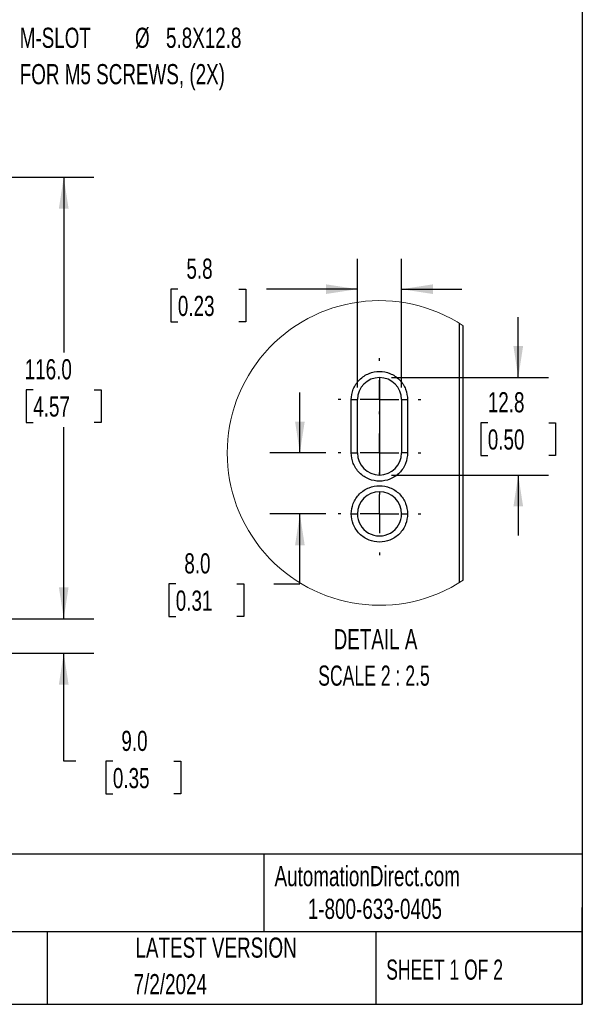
# Model space of a CAD drawing. Header units: millimetres. Extents: x 16 to 683, y 16 to 524.
# Tile 22 of 38: x 535 to 683, y 16 to 274. Entities that reach past the tile are written whole.
import ezdxf

# ---------------------------------------------------------------- set-up
doc = ezdxf.new("R2010")
doc.units = ezdxf.units.MM
doc.header["$LTSCALE"] = 2.5
doc.linetypes.add('CENTERX2', pattern=[20.32, 12.7, -2.54, 2.54, -2.54])
doc.layers.add('CENTER', color=40, linetype='CENTERX2')
doc.layers.add('DIMENSIONS', color=140, linetype='Continuous', lineweight=25)
doc.layers.add('TEXT', color=140, linetype='Continuous', lineweight=25)
doc.styles.add('SLDTEXTSTYLE0', font='TXT', dxfattribs={"width": 0.7})
doc.styles.add('SLDTEXTSTYLE1', font='TXT', dxfattribs={"width": 0.65})
doc.styles.add('SLDTEXTSTYLE2', font='TXT', dxfattribs={"width": 0.653846})
doc.dimstyles.new('SLDDIMSTYLE1', dxfattribs={"dimtxt": 5.39502, "dimasz": 8.255, "dimexe": 0, "dimexo": 0.0625, "dimgap": 1.348755, "dimtad": 0, "dimtih": 1, "dimtoh": 1, "dimrnd": 1e-09, "dimzin": 4, "dimdsep": 46, "dimtxsty": 'SLDTEXTSTYLE0', "dimsah": 1, "dimcen": 0.09, "dimadec": 0, "dimazin": 1, "dimtfac": 1, "dimtofl": 0, "dimtmove": 0, "dimatfit": 3, "dimfxl": 0, "dimfrac": 2, "dimtolj": 1, "dimtzin": 12, "dimarcsym": 0})
doc.dimstyles.new('SLDDIMSTYLE4', dxfattribs={"dimtxt": 5.39502, "dimasz": 8.255, "dimexe": 0, "dimexo": 0.0625, "dimgap": 1.348755, "dimtad": 0, "dimtih": 1, "dimtoh": 1, "dimrnd": 1e-09, "dimzin": 4, "dimdsep": 46, "dimtxsty": 'SLDTEXTSTYLE0', "dimsah": 1, "dimcen": 0.09, "dimadec": 0, "dimazin": 1, "dimtfac": 1, "dimtmove": 0, "dimatfit": 0, "dimfxl": 0, "dimfrac": 2, "dimtolj": 1, "dimtzin": 12, "dimarcsym": 0})
doc.dimstyles.new('SLDDIMSTYLE8', dxfattribs={"dimtxt": 5.39502, "dimasz": 8.255, "dimexe": 0, "dimexo": 0.0625, "dimgap": 1.348755, "dimtad": 0, "dimtih": 1, "dimtoh": 1, "dimlfac": 0.5, "dimrnd": 1e-09, "dimzin": 12, "dimdsep": 46, "dimtxsty": 'SLDTEXTSTYLE0', "dimsah": 1, "dimcen": 0.09, "dimadec": 0, "dimazin": 3, "dimtfac": 1, "dimtmove": 0, "dimatfit": 0, "dimfxl": 0, "dimfrac": 2, "dimtolj": 1, "dimtzin": 12, "dimarcsym": 0})
doc.dimstyles.new('SLDDIMSTYLE9', dxfattribs={"dimtxt": 5.39502, "dimasz": 8.255, "dimexe": 0, "dimexo": 0.0625, "dimgap": 1.348755, "dimtad": 0, "dimtih": 1, "dimtoh": 1, "dimlfac": 0.5, "dimrnd": 1e-09, "dimzin": 4, "dimdsep": 46, "dimtxsty": 'SLDTEXTSTYLE0', "dimsah": 1, "dimcen": 0.09, "dimadec": 0, "dimazin": 1, "dimtfac": 1, "dimtmove": 0, "dimatfit": 0, "dimfxl": 0, "dimfrac": 2, "dimtolj": 1, "dimtzin": 12, "dimarcsym": 0})

# ---------------------------------------------------------------- blocks, each defined once
blk = doc.blocks.new('_D_21')
at = {"layer": 'DIMENSIONS'}
for p, q in [((517.33, 233.11), (554.28, 233.11)), ((546.34, 233.11), (546.34, 187.05)), ((538.33, 177.26), (536.51, 177.26)), ((536.51, 177.26), (536.51, 168.69)), ((554.36, 177.26), (556.17, 177.26)), ((556.17, 177.26), (556.17, 168.69)), ((536.51, 168.69), (538.33, 168.69)), ((556.17, 168.69), (554.36, 168.69)), ((546.34, 117.11), (546.34, 167.48)), ((513.03, 117.11), (554.28, 117.11))]:
    blk.add_line(p, q, dxfattribs=at)
for points in [[(546.34, 233.11), (545.07, 224.85), (547.61, 224.85)], [(546.34, 117.11), (547.61, 125.36), (545.07, 125.36)]]:
    blk.add_solid(points, dxfattribs=at)
at = {"layer": 'DIMENSIONS', "char_height": 5.292, "attachment_point": 1, "style": 'SLDTEXTSTYLE0'}
for s, insert in [('116.0', (536.08, 185.29)), ('4.57', (538.33, 175.51))]:
    blk.add_mtext(s, dxfattribs=dict(at, insert=insert))
blk = doc.blocks.new('_D_22')
at = {"layer": 'DIMENSIONS'}
for p, q in [((546.34, 117.11), (546.34, 132.98)), ((515.57, 117.11), (554.28, 117.11)), ((519.63, 108.11), (554.28, 108.11)), ((546.34, 79.69), (546.34, 108.11)), ((549.52, 79.69), (546.34, 79.69)), ((559.25, 79.69), (557.44, 79.69)), ((557.44, 79.69), (557.44, 71.11)), ((575.28, 79.69), (577.09, 79.69)), ((577.09, 79.69), (577.09, 71.11)), ((557.44, 71.11), (559.25, 71.11)), ((577.09, 71.11), (575.28, 71.11))]:
    blk.add_line(p, q, dxfattribs=at)
for points in [[(546.34, 117.11), (547.61, 125.36), (545.07, 125.36)], [(546.34, 108.11), (545.07, 99.85), (547.61, 99.85)]]:
    blk.add_solid(points, dxfattribs=at)
at = {"layer": 'DIMENSIONS', "char_height": 5.292, "attachment_point": 1, "style": 'SLDTEXTSTYLE0'}
for s, insert in [('9.0', (561.49, 87.71)), ('0.35', (559.25, 77.93))]:
    blk.add_mtext(s, dxfattribs=dict(at, insert=insert))
blk = doc.blocks.new('_D_24')
at = {"layer": 'DIMENSIONS'}
for p, q in [((665.79, 180.46), (665.79, 196.34)), ((632.49, 180.46), (673.73, 180.46)), ((657.78, 168.6), (655.97, 168.6)), ((655.97, 168.6), (655.97, 160.03)), ((673.81, 168.6), (675.62, 168.6)), ((675.62, 168.6), (675.62, 160.03)), ((655.97, 160.03), (657.78, 160.03)), ((675.62, 160.03), (673.81, 160.03)), ((632.49, 154.86), (673.73, 154.86)), ((665.79, 154.86), (665.79, 138.99))]:
    blk.add_line(p, q, dxfattribs=at)
for points in [[(665.79, 180.46), (667.06, 188.72), (664.52, 188.72)], [(665.79, 154.86), (664.52, 146.61), (667.06, 146.61)]]:
    blk.add_solid(points, dxfattribs=at)
at = {"layer": 'DIMENSIONS', "char_height": 5.292, "attachment_point": 1, "style": 'SLDTEXTSTYLE0'}
for s, insert in [('12.8', (657.78, 176.63)), ('0.50', (657.78, 166.85))]:
    blk.add_mtext(s, dxfattribs=dict(at, insert=insert))
blk = doc.blocks.new('_D_25')
at = {"layer": 'DIMENSIONS'}
for p, q in [((623.52, 177.84), (623.52, 211.62)), ((635.12, 177.84), (635.12, 211.62)), ((576.33, 203.68), (574.52, 203.68)), ((574.52, 203.68), (574.52, 195.11)), ((592.36, 203.68), (594.18, 203.68)), ((594.18, 203.68), (594.18, 195.11)), ((623.52, 203.68), (599.67, 203.68)), ((635.12, 203.68), (650.99, 203.68)), ((574.52, 195.11), (576.33, 195.11)), ((594.18, 195.11), (592.36, 195.11))]:
    blk.add_line(p, q, dxfattribs=at)
for points in [[(623.52, 203.68), (615.26, 204.95), (615.26, 202.41)], [(635.12, 203.68), (643.37, 202.41), (643.37, 204.95)]]:
    blk.add_solid(points, dxfattribs=at)
at = {"layer": 'DIMENSIONS', "char_height": 5.292, "attachment_point": 1, "style": 'SLDTEXTSTYLE0'}
for s, insert in [('5.8', (578.58, 211.71)), ('0.23', (576.33, 201.93))]:
    blk.add_mtext(s, dxfattribs=dict(at, insert=insert))
blk = doc.blocks.new('_D_26')
at = {"layer": 'DIMENSIONS'}
for p, q in [((608.4, 160.66), (608.4, 176.54)), ((615.26, 160.66), (600.46, 160.66)), ((615.26, 144.66), (600.46, 144.66)), ((608.4, 126.28), (608.4, 144.66)), ((575.78, 126.28), (573.97, 126.28)), ((573.97, 126.28), (573.97, 117.71)), ((591.81, 126.28), (593.63, 126.28)), ((593.63, 126.28), (593.63, 117.71)), ((601.54, 126.28), (608.4, 126.28)), ((573.97, 117.71), (575.78, 117.71)), ((593.63, 117.71), (591.81, 117.71))]:
    blk.add_line(p, q, dxfattribs=at)
for points in [[(608.4, 160.66), (609.67, 168.92), (607.13, 168.92)], [(608.4, 144.66), (607.13, 136.41), (609.67, 136.41)]]:
    blk.add_solid(points, dxfattribs=at)
at = {"layer": 'DIMENSIONS', "char_height": 5.292, "attachment_point": 1, "style": 'SLDTEXTSTYLE0'}
for s, insert in [('8.0', (578.03, 134.31)), ('0.31', (575.78, 124.53))]:
    blk.add_mtext(s, dxfattribs=dict(at, insert=insert))
blk = doc.blocks.new('SW_CENTERMARKSYMBOL_11')
at = {"layer": 'CENTER', "color": 0}
for p, q in [((0, 10.16), (0, 10.88)), ((0, 0), (0, 5.08)), ((-10.16, 0), (-10.88, 0)), ((0, 0), (-5.08, 0)), ((0, 0), (0, -5.08)), ((0, 0), (5.08, 0)), ((10.16, 0), (10.88, 0)), ((0, -10.16), (0, -10.88))]:
    blk.add_line(p, q, dxfattribs=at)
blk = doc.blocks.new('SW_CENTERMARKSYMBOL_12')
at = {"layer": 'CENTER', "color": 0}
for p, q in [((0, 10.16), (0, 10.88)), ((0, 0), (0, 5.08)), ((-10.16, 0), (-10.88, 0)), ((0, 0), (-5.08, 0)), ((0, 0), (0, -5.08)), ((0, 0), (5.08, 0)), ((10.16, 0), (10.88, 0)), ((0, -10.16), (0, -10.88))]:
    blk.add_line(p, q, dxfattribs=at)
blk = doc.blocks.new('SW_CENTERMARKSYMBOL_13')
at = {"layer": 'CENTER', "color": 0}
for p, q in [((0, 10.16), (0, 10.88)), ((0, 0), (0, 5.08)), ((-10.16, 0), (-10.88, 0)), ((0, 0), (-5.08, 0)), ((0, 0), (0, -5.08)), ((0, 0), (5.08, 0)), ((10.16, 0), (10.88, 0)), ((0, -10.16), (0, -10.88))]:
    blk.add_line(p, q, dxfattribs=at)

msp = doc.modelspace()

# ---------------------------------------------------------------- linework, layer by layer
for p, q in [((650.319224, 126.619644), (650.319224, 194.707829)), ((651.319226, 127.257149), (651.319226, 194.07032)), ((621.919227, 160.663735), (621.919227, 174.663733)), ((621.919227, 174.663733), (623.519225, 174.663733)), ((623.519225, 160.663735), (623.519225, 174.663733)), ((635.119227, 174.663733), (635.119227, 160.663735)), ((635.119227, 174.663733), (636.719225, 174.663733)), ((636.719225, 174.663733), (636.719225, 160.663735)), ((621.919227, 160.663735), (623.519225, 160.663735)), ((636.719225, 160.663735), (635.119227, 160.663735)), ((621.919227, 144.66374), (623.519225, 144.66374)), ((635.119227, 144.66374), (636.719225, 144.66374))]:
    msp.add_line(p, q)
at = {"color": 7, "linetype": 'Continuous', "lineweight": 18}
msp.add_arc((629.319226, 160.663735), 39.999999, 56.63298695, 303.36701305, dxfattribs=at)
for centre, start, end in [((629.319226, 174.663732), 0.00001253, 179.99998747), ((629.319226, 160.663736), 180.00001253, 359.99998747), ((629.319226, 144.663731), 0.00008613, 179.99991387), ((629.319226, 144.663737), 179.99997573, 0.00002427)]:
    msp.add_arc(centre, 5.800001, start, end)
for points, knots in [([(621.919227, 174.663733), (622.018076, 175.59456), (622.170136, 177.026467), (623.092902, 178.749809), (624.047957, 179.933699), (625.233485, 180.894909), (626.956323, 181.78879), (629.319226, 182.242473), (631.68213, 181.78879), (633.404967, 180.894906), (634.590503, 179.933704), (635.545549, 178.749806), (636.468317, 177.026468), (636.620377, 175.594561), (636.719225, 174.663733)], [0, 0, 0, 0, 0.1197284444, 0.1841803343, 0.2500001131, 0.3158196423, 0.3802715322, 0.4999999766, 0.6197284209, 0.6841803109, 0.7500000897, 0.8158196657, 0.8802715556, 1, 1, 1, 1]), ([(636.719225, 160.663735), (636.620376, 159.732908), (636.468316, 158.301), (635.545551, 156.577663), (634.5905, 155.393771), (633.404968, 154.432569), (631.68213, 153.538685), (629.319226, 153.085002), (626.956323, 153.538686), (625.233485, 154.432567), (624.04796, 155.393776), (623.0929, 156.57766), (622.170137, 158.301001), (622.018076, 159.732908), (621.919227, 160.663735)], [0, 0, 0, 0, 0.1197285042, 0.1841804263, 0.2499997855, 0.3158195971, 0.3802715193, 0.5000000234, 0.6197285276, 0.6841804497, 0.7500000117, 0.8158195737, 0.8802714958, 1, 1, 1, 1]), ([(621.919227, 144.66374), (622.018076, 145.594564), (622.170138, 147.026468), (623.092902, 148.749808), (624.047957, 149.933698), (625.233485, 150.894907), (626.956323, 151.788788), (629.319226, 152.242472), (631.68213, 151.788789), (633.404967, 150.894905), (634.590503, 149.933703), (635.545549, 148.749805), (636.468316, 147.026469), (636.620376, 145.594564), (636.719225, 144.66374)], [0, 0, 0, 0, 0.11972820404, 0.18418013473, 0.24999995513, 0.31581952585, 0.38027145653, 0.49999997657, 0.61972849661, 0.68418042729, 0.75000024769, 0.81581986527, 0.88027179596, 1, 1, 1, 1]), ([(636.719225, 144.66374), (636.620376, 143.732913), (636.468315, 142.301005), (635.545551, 140.577664), (634.590501, 139.393769), (633.404968, 138.432566), (631.682128, 137.538688), (629.319226, 137.085002), (626.956325, 137.538689), (625.233484, 138.432564), (624.047959, 139.393774), (623.0929, 140.577661), (622.170138, 142.301005), (622.018077, 143.732913), (621.919227, 144.66374)], [0, 0, 0, 0, 0.1197284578, 0.1841804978, 0.2499999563, 0.3158197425, 0.3802715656, 0.5000000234, 0.6197284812, 0.6841803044, 0.7499998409, 0.8158195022, 0.8802715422, 1, 1, 1, 1])]:
    msp.add_open_spline(points, degree=3, knots=knots)
at = {"layer": 'CENTER'}
msp.add_line((629.319227, 180.463736), (629.319227, 154.863736), dxfattribs=at)
at = {"layer": 'TEXT'}
for p, q in [((682.625, 523.875), (682.625, 15.875)), ((682.625, 55.315269), (15.875, 55.315269)), ((598.938443, 55.315269), (598.938443, 34.925)), ((682.625, 15.875), (682.625, 41.275)), ((682.625, 34.925), (15.875, 34.925)), ((542.030244, 34.925), (542.030244, 15.875)), ((628.371873, 34.925), (628.371873, 15.875)), ((15.875, 15.875), (682.625, 15.875))]:
    msp.add_line(p, q, dxfattribs=at)

# ---------------------------------------------------------------- block references
at = {"layer": 'CENTER'}
for name, p in [('SW_CENTERMARKSYMBOL_11', (629.319226, 174.663733)), ('SW_CENTERMARKSYMBOL_12', (629.319226, 160.663735)), ('SW_CENTERMARKSYMBOL_13', (629.319226, 144.66374))]:
    msp.add_blockref(name, p, dxfattribs=at)

# ---------------------------------------------------------------- texts
at = {"color": 179, "linetype": 'Continuous', "lineweight": 18, "char_height": 5.29166667, "attachment_point": 1, "style": 'SLDTEXTSTYLE0'}
for s, insert in [('AutomationDirect.com', (601.737397, 52.191328)), ('1-800-633-0405', (610.478949, 43.59256))]:
    msp.add_mtext(s, dxfattribs=dict(at, insert=insert))
at = {"layer": 'DIMENSIONS'}
for s, insert, char_height, attachment_point, style in [('M-SLOT', (534.772645, 272.349181), 5.2916667, 1, 'SLDTEXTSTYLE0'), ('%%c', (565.062538, 272.349181), 5.2916667, 1, 'SLDTEXTSTYLE0'), ('5.8X12.8', (573.208274, 272.349181), 5.2916667, 1, 'SLDTEXTSTYLE0'), ('FOR M5 SCREWS, (2X)', (534.772645, 262.793625), 5.29166667, 1, 'SLDTEXTSTYLE0'), ('DETAIL A', (628.279169, 114.395883), 5.2916667, 2, 'SLDTEXTSTYLE0'), ('SCALE 2 : 2.5', (627.873719, 104.840327), 5.29166667, 2, 'SLDTEXTSTYLE2')]:
    msp.add_mtext(s, dxfattribs=dict(at, insert=insert, char_height=char_height, attachment_point=attachment_point, style=style))
at = {"layer": 'TEXT'}
for s, insert, char_height, attachment_point, style in [('LATEST VERSION', (586.380329, 33.409985), 5.29166667, 2, 'SLDTEXTSTYLE0'), ('SHEET 1 OF 2', (631.103214, 27.628726), 5.29166667, 1, 'SLDTEXTSTYLE1'), ('7/2/2024', (574.348052, 23.818846), 5.2916667, 2, 'SLDTEXTSTYLE0')]:
    msp.add_mtext(s, dxfattribs=dict(at, insert=insert, char_height=char_height, attachment_point=attachment_point, style=style))

# ---------------------------------------------------------------- dimensions: what is measured, and where the dimension line sits
at = {"layer": 'DIMENSIONS'}
for base, p1, p2, dimstyle, picture, middle in [((546.341527, 117.106694), (514.154393, 233.106694), (509.854393, 117.106694), 'SLDDIMSTYLE1', '_D_21', (546.341527, 177.263025)), ((665.793873, 154.863736), (629.319227, 180.463736), (629.319227, 154.863736), 'SLDDIMSTYLE8', '_D_24', (665.793873, 168.604841)), ((608.398792, 160.663736), (618.439227, 144.663736), (618.439227, 160.663736), 'SLDDIMSTYLE9', '_D_26', (608.398792, 126.282951)), ((546.341527, 108.106694), (512.394393, 117.106694), (516.454393, 108.106694), 'SLDDIMSTYLE4', '_D_22', (546.341527, 79.685355))]:
    dim = msp.add_linear_dim(base=base, p1=p1, p2=p2, angle=90, dimstyle=dimstyle, dxfattribs=at)
    dim.commit()
    dim.dimension.update_dxf_attribs({"geometry": picture, "text_midpoint": middle, "dimtype": 160})
dim = msp.add_linear_dim(base=(623.519227, 203.68377), p1=(635.119227, 174.663736), p2=(623.519227, 174.663736), dimstyle='SLDDIMSTYLE8', dxfattribs=at)
dim.commit()
dim.dimension.update_dxf_attribs({"geometry": '_D_25', "text_midpoint": (584.348267, 203.68377), "dimtype": 160})

doc.saveas('drawing.dxf')
